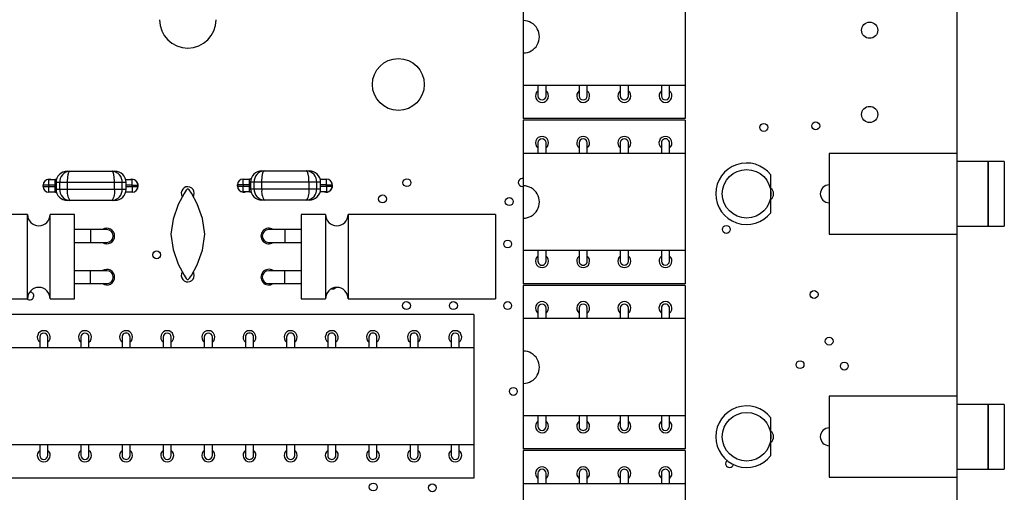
# Model space of a CAD drawing. Extents: x 55 to 156, y 79 to 220.
# Tile 3 of 4: x 95 to 156, y 138 to 167. Entities that reach past the tile are written whole.
import ezdxf

# ---------------------------------------------------------------- set-up
doc = ezdxf.new("R2010")
doc.units = 0
doc.layers.get('0').update_dxf_attribs({"linetype": 'CONTINUOUS'})

msp = doc.modelspace()

# ---------------------------------------------------------------- linework, layer by layer
at = {"color": 7, "linetype": 'CONTINUOUS'}
for p, q in [((126.18, 169.283), (126.181, 167.283)), ((136.18, 169.284), (136.181, 163.284)), ((152.971, 159.087), (152.971, 169.087)), ((126.181, 167.283), (126.181, 165.283)), ((126.181, 165.283), (126.181, 163.283)), ((136.181, 163.284), (126.181, 163.283)), ((126.181, 163.283), (126.181, 161.233)), ((127.091, 163.283), (127.091, 162.633)), ((127.591, 162.633), (127.591, 163.283)), ((129.631, 163.283), (129.631, 162.633)), ((130.131, 162.633), (130.131, 163.283)), ((132.171, 163.283), (132.171, 162.633)), ((132.671, 162.633), (132.671, 163.283)), ((134.711, 163.283), (134.711, 162.633)), ((135.211, 162.633), (135.211, 163.283)), ((136.181, 163.284), (136.181, 161.234)), ((136.18, 161.134), (126.18, 161.133)), ((126.18, 161.133), (126.18, 159.083)), ((136.181, 161.234), (126.181, 161.233)), ((136.18, 161.134), (136.18, 159.084)), ((127.09, 159.733), (127.09, 159.083)), ((127.59, 159.083), (127.59, 159.733)), ((129.63, 159.733), (129.63, 159.083)), ((130.13, 159.083), (130.13, 159.733)), ((132.17, 159.733), (132.17, 159.083)), ((132.67, 159.083), (132.67, 159.733)), ((134.71, 159.733), (134.71, 159.083)), ((135.21, 159.083), (135.21, 159.733)), ((136.18, 159.084), (126.18, 159.083)), ((126.18, 159.083), (126.181, 157.083)), ((136.18, 159.084), (136.181, 153.084)), ((145.072, 159.087), (145.072, 154.087)), ((152.972, 159.087), (145.072, 159.087)), ((152.972, 154.087), (152.972, 159.087)), ((154.872, 158.587), (152.972, 158.587)), ((154.872, 158.587), (154.872, 154.587)), ((155.882, 158.587), (154.882, 158.587)), ((154.882, 158.587), (154.882, 154.587)), ((155.882, 158.587), (155.882, 154.587)), ((96.885, 157.13), (96.885, 157.48)), ((96.885, 157.48), (97.285, 157.48)), ((97.285, 157.13), (97.285, 157.48)), ((97.367, 157.48), (97.285, 157.48)), ((98.037, 157.98), (98.19, 157.98)), ((98.19, 157.98), (100.804, 157.98)), ((100.804, 157.98), (100.964, 157.98)), ((101.636, 157.48), (102.036, 157.48)), ((102.036, 157.13), (102.036, 157.48)), ((108.89, 157.152), (108.89, 157.502)), ((108.89, 157.502), (109.29, 157.502)), ((109.29, 157.152), (109.29, 157.502)), ((109.372, 157.502), (109.29, 157.502)), ((110.042, 158.002), (110.195, 158.002)), ((110.195, 158.002), (112.809, 158.002)), ((112.809, 158.002), (112.969, 158.002)), ((113.641, 157.502), (114.041, 157.502)), ((114.041, 157.152), (114.041, 157.502)), ((141.471, 156.588), (141.471, 157.754)), ((96.535, 157.03), (96.535, 157.13)), ((96.885, 157.13), (96.535, 157.13)), ((96.535, 157.03), (96.885, 157.03)), ((96.885, 157.13), (96.885, 157.03)), ((97.285, 157.13), (96.885, 157.13)), ((96.885, 156.68), (96.885, 157.03)), ((96.885, 157.03), (97.285, 157.03)), ((97.285, 157.03), (97.285, 157.13)), ((97.285, 156.68), (97.285, 157.03)), ((97.337, 157.28), (97.337, 156.88)), ((98.042, 157.28), (97.566, 157.28)), ((97.566, 156.88), (97.566, 157.28)), ((97.566, 156.88), (98.042, 156.88)), ((100.95, 157.28), (98.042, 157.28)), ((98.042, 156.88), (98.042, 157.28)), ((98.042, 156.88), (100.95, 156.88)), ((101.424, 157.28), (100.95, 157.28)), ((100.95, 156.88), (100.95, 157.28)), ((100.95, 156.88), (101.424, 156.88)), ((101.424, 156.88), (101.424, 157.28)), ((101.664, 156.88), (101.664, 157.28)), ((102.036, 157.13), (102.386, 157.13)), ((102.036, 157.03), (102.036, 157.13)), ((102.036, 157.03), (102.036, 156.68)), ((102.036, 157.03), (102.386, 157.03)), ((102.386, 157.13), (102.386, 157.03)), ((108.89, 157.152), (108.54, 157.152)), ((108.54, 157.052), (108.54, 157.152)), ((108.54, 157.052), (108.89, 157.052)), ((108.89, 157.152), (108.89, 157.052)), ((109.29, 157.152), (108.89, 157.152)), ((108.89, 156.702), (108.89, 157.052)), ((108.89, 157.052), (109.29, 157.052)), ((109.29, 157.052), (109.29, 157.152)), ((109.29, 156.702), (109.29, 157.052)), ((109.342, 157.302), (109.342, 156.902)), ((109.571, 156.902), (109.571, 157.302)), ((110.047, 157.302), (109.571, 157.302)), ((109.571, 156.902), (110.047, 156.902)), ((112.955, 157.302), (110.047, 157.302)), ((110.047, 156.902), (110.047, 157.302)), ((110.047, 156.902), (112.955, 156.902)), ((113.429, 157.302), (112.955, 157.302)), ((112.955, 156.902), (112.955, 157.302)), ((112.955, 156.902), (113.429, 156.902)), ((113.429, 156.902), (113.429, 157.302)), ((113.669, 156.902), (113.669, 157.302)), ((114.041, 157.052), (114.041, 157.152)), ((114.041, 157.152), (114.391, 157.152)), ((114.041, 157.052), (114.391, 157.052)), ((114.041, 157.052), (114.041, 156.702)), ((114.391, 157.152), (114.391, 157.052)), ((126.181, 157.083), (126.181, 155.083)), ((97.285, 156.68), (96.885, 156.68)), ((97.285, 156.68), (97.367, 156.68)), ((102.036, 156.68), (101.636, 156.68)), ((109.29, 156.702), (108.89, 156.702)), ((109.29, 156.702), (109.372, 156.702)), ((114.041, 156.702), (113.641, 156.702)), ((141.471, 155.422), (141.471, 156.588)), ((98.19, 156.18), (98.037, 156.18)), ((100.804, 156.18), (98.19, 156.18)), ((100.964, 156.18), (100.804, 156.18)), ((110.195, 156.202), (110.042, 156.202)), ((112.809, 156.202), (110.195, 156.202)), ((112.969, 156.202), (112.809, 156.202)), ((95.571, 155.313), (86.471, 155.313)), ((95.571, 150.113), (95.571, 155.313)), ((98.471, 155.313), (96.971, 155.313)), ((96.971, 150.113), (96.971, 155.313)), ((98.471, 150.113), (98.471, 155.313)), ((113.971, 155.313), (112.471, 155.313)), ((112.471, 155.313), (112.471, 150.113)), ((113.971, 155.313), (113.971, 150.113)), ((124.471, 155.313), (115.371, 155.313)), ((115.371, 155.313), (115.371, 150.113)), ((124.471, 155.313), (124.471, 150.113)), ((126.181, 155.083), (126.181, 153.083)), ((152.972, 154.587), (154.872, 154.587)), ((154.882, 154.587), (155.882, 154.587)), ((99.471, 154.383), (98.471, 154.383)), ((100.471, 154.383), (99.471, 154.383)), ((111.471, 154.383), (110.471, 154.383)), ((112.471, 154.383), (111.471, 154.383)), ((145.072, 154.087), (152.972, 154.087)), ((152.971, 144.087), (152.971, 154.087)), ((98.471, 153.583), (99.471, 153.583)), ((99.471, 153.583), (100.471, 153.583)), ((110.471, 153.583), (111.471, 153.583)), ((111.471, 153.583), (112.471, 153.583)), ((136.181, 153.084), (126.181, 153.083)), ((126.181, 153.083), (126.181, 151.033)), ((127.091, 153.083), (127.091, 152.433)), ((127.591, 152.433), (127.591, 153.083)), ((129.631, 153.083), (129.631, 152.433)), ((130.131, 152.433), (130.131, 153.083)), ((132.171, 153.083), (132.171, 152.433)), ((132.671, 152.433), (132.671, 153.083)), ((134.711, 153.083), (134.711, 152.433)), ((135.211, 152.433), (135.211, 153.083)), ((136.181, 153.084), (136.181, 151.034)), ((99.471, 151.843), (98.471, 151.843)), ((100.471, 151.843), (99.471, 151.843)), ((111.471, 151.843), (110.471, 151.843)), ((112.471, 151.843), (111.471, 151.843)), ((98.471, 151.043), (99.471, 151.043)), ((99.471, 151.043), (100.471, 151.043)), ((110.471, 151.043), (111.471, 151.043)), ((111.471, 151.043), (112.471, 151.043)), ((136.18, 150.934), (126.18, 150.933)), ((126.18, 150.933), (126.18, 148.883)), ((136.181, 151.034), (126.181, 151.033)), ((136.18, 150.934), (136.18, 148.884)), ((86.471, 150.113), (95.571, 150.113)), ((96.971, 150.113), (98.471, 150.113)), ((112.471, 150.113), (113.971, 150.113)), ((115.371, 150.113), (124.471, 150.113)), ((123.141, 149.138), (87.801, 149.138)), ((123.141, 149.138), (123.141, 147.088)), ((127.09, 149.533), (127.09, 148.883)), ((127.59, 148.883), (127.59, 149.533)), ((129.63, 149.533), (129.63, 148.883)), ((130.13, 148.883), (130.13, 149.533)), ((132.17, 149.533), (132.17, 148.883)), ((132.67, 148.883), (132.67, 149.533)), ((134.71, 149.533), (134.71, 148.883)), ((135.21, 148.883), (135.21, 149.533)), ((136.18, 148.884), (126.18, 148.883)), ((126.18, 148.883), (126.181, 146.883)), ((136.18, 148.884), (136.181, 142.884)), ((96.331, 147.738), (96.331, 147.088)), ((96.831, 147.088), (96.831, 147.738)), ((98.871, 147.738), (98.871, 147.088)), ((99.371, 147.088), (99.371, 147.738)), ((101.411, 147.738), (101.411, 147.088)), ((101.911, 147.088), (101.911, 147.738)), ((103.951, 147.738), (103.951, 147.088)), ((104.451, 147.088), (104.451, 147.738)), ((106.491, 147.738), (106.491, 147.088)), ((106.991, 147.088), (106.991, 147.738)), ((109.031, 147.738), (109.031, 147.088)), ((109.531, 147.088), (109.531, 147.738)), ((111.571, 147.738), (111.571, 147.088)), ((112.071, 147.088), (112.071, 147.738)), ((114.111, 147.738), (114.111, 147.088)), ((114.611, 147.088), (114.611, 147.738)), ((116.651, 147.738), (116.651, 147.088)), ((117.151, 147.088), (117.151, 147.738)), ((119.191, 147.738), (119.191, 147.088)), ((119.691, 147.088), (119.691, 147.738)), ((121.731, 147.738), (121.731, 147.088)), ((122.231, 147.088), (122.231, 147.738)), ((123.141, 147.088), (87.801, 147.088)), ((123.141, 147.088), (123.141, 141.088)), ((126.181, 146.883), (126.181, 144.883)), ((126.181, 144.883), (126.181, 142.883)), ((145.072, 144.087), (145.072, 139.087)), ((152.972, 144.087), (145.072, 144.087)), ((152.972, 139.087), (152.972, 144.087)), ((154.872, 143.587), (152.972, 143.587)), ((154.872, 143.587), (154.872, 139.587)), ((155.882, 143.587), (154.882, 143.587)), ((154.882, 143.587), (154.882, 139.587)), ((155.882, 143.587), (155.882, 139.587)), ((136.181, 142.884), (126.181, 142.883)), ((126.181, 142.883), (126.181, 140.833)), ((127.091, 142.883), (127.091, 142.233)), ((127.591, 142.233), (127.591, 142.883)), ((129.631, 142.883), (129.631, 142.233)), ((130.131, 142.233), (130.131, 142.883)), ((132.171, 142.883), (132.171, 142.233)), ((132.671, 142.233), (132.671, 142.883)), ((134.711, 142.883), (134.711, 142.233)), ((135.211, 142.233), (135.211, 142.883)), ((136.181, 142.884), (136.181, 140.834)), ((141.471, 141.588), (141.471, 142.754)), ((123.141, 141.088), (87.801, 141.088)), ((96.331, 141.088), (96.331, 140.438)), ((96.831, 140.438), (96.831, 141.088)), ((98.871, 141.088), (98.871, 140.438)), ((99.371, 140.438), (99.371, 141.088)), ((101.411, 141.088), (101.411, 140.438)), ((101.911, 140.438), (101.911, 141.088)), ((103.951, 141.088), (103.951, 140.438)), ((104.451, 140.438), (104.451, 141.088)), ((106.491, 141.088), (106.491, 140.438)), ((106.991, 140.438), (106.991, 141.088)), ((109.031, 141.088), (109.031, 140.438)), ((109.531, 140.438), (109.531, 141.088)), ((111.571, 141.088), (111.571, 140.438)), ((112.071, 140.438), (112.071, 141.088)), ((114.111, 141.088), (114.111, 140.438)), ((114.611, 140.438), (114.611, 141.088)), ((116.651, 141.088), (116.651, 140.438)), ((117.151, 140.438), (117.151, 141.088)), ((119.191, 141.088), (119.191, 140.438)), ((119.691, 140.438), (119.691, 141.088)), ((121.731, 141.088), (121.731, 140.438)), ((122.231, 140.438), (122.231, 141.088)), ((123.141, 141.088), (123.141, 139.038)), ((141.471, 140.422), (141.471, 141.588)), ((136.18, 140.734), (126.18, 140.733)), ((126.18, 140.733), (126.18, 138.683)), ((136.181, 140.834), (126.181, 140.833)), ((136.18, 140.734), (136.18, 138.684)), ((127.09, 139.333), (127.09, 138.683)), ((127.59, 138.683), (127.59, 139.333)), ((129.63, 139.333), (129.63, 138.683)), ((130.13, 138.683), (130.13, 139.333)), ((132.17, 139.333), (132.17, 138.683)), ((132.67, 138.683), (132.67, 139.333)), ((134.71, 139.333), (134.71, 138.683)), ((135.21, 138.683), (135.21, 139.333)), ((152.972, 139.587), (154.872, 139.587)), ((154.882, 139.587), (155.882, 139.587)), ((123.141, 139.038), (87.801, 139.038)), ((136.18, 138.684), (126.18, 138.683)), ((126.18, 138.683), (126.181, 136.683)), ((136.18, 138.684), (136.181, 132.684)), ((145.072, 139.087), (152.972, 139.087)), ((152.971, 129.087), (152.971, 139.087))]:
    msp.add_line(p, q, dxfattribs=at)
at = {"color": 8, "linetype": 'CONTINUOUS'}
for p, q in [((101.636, 157.48), (101.636, 157.476)), ((113.641, 157.502), (113.641, 157.498)), ((97.285, 157.13), (97.337, 157.13)), ((97.337, 157.03), (97.285, 157.03)), ((97.566, 157.28), (97.337, 157.28)), ((97.337, 156.88), (97.566, 156.88)), ((101.664, 157.28), (101.424, 157.28)), ((101.424, 156.88), (101.664, 156.88)), ((102.036, 157.13), (101.664, 157.13)), ((101.664, 157.03), (102.036, 157.03)), ((109.29, 157.152), (109.342, 157.152)), ((109.342, 157.052), (109.29, 157.052)), ((109.571, 157.302), (109.342, 157.302)), ((109.342, 156.902), (109.571, 156.902)), ((113.669, 157.302), (113.429, 157.302)), ((113.429, 156.902), (113.669, 156.902)), ((114.041, 157.152), (113.669, 157.152)), ((113.669, 157.052), (114.041, 157.052)), ((101.636, 156.68), (101.636, 156.683)), ((113.641, 156.702), (113.641, 156.705)), ((99.471, 154.383), (99.471, 153.583)), ((111.471, 154.383), (111.471, 153.583)), ((99.471, 151.043), (99.471, 151.843)), ((111.471, 151.043), (111.471, 151.843))]:
    msp.add_line(p, q, dxfattribs=at)
at = {"color": 7, "linetype": 'CONTINUOUS'}
for points in [[(97.012, 157.48), (96.931, 157.488), (96.834, 157.476)], [(98.042, 157.28), (98.043, 157.376), (98.058, 157.599), (98.085, 157.776), (98.129, 157.918), (98.178, 157.978), (98.189, 157.98), (98.19, 157.98)], [(100.95, 157.28), (100.949, 157.374), (100.934, 157.598), (100.908, 157.775), (100.865, 157.917), (100.816, 157.977), (100.805, 157.98), (100.804, 157.98)], [(110.047, 157.302), (110.048, 157.397), (110.063, 157.621), (110.09, 157.798), (110.134, 157.94), (110.183, 157.999), (110.194, 158.001), (110.195, 158.002)], [(112.955, 157.302), (112.954, 157.396), (112.939, 157.62), (112.913, 157.797), (112.87, 157.939), (112.821, 157.999), (112.81, 158.001), (112.809, 158.002)], [(96.536, 157.147), (96.531, 157.088), (96.535, 157.032)], [(102.35, 156.876), (102.381, 156.935), (102.411, 157.088)], [(106.521, 154.088), (106.38, 155.072), (106.057, 155.974), (105.704, 156.633), (105.549, 156.836), (105.5, 156.878), (105.484, 156.885), (105.471, 156.888), (105.459, 156.885), (105.444, 156.878), (105.427, 156.865), (105.38, 156.816), (105.239, 156.615), (104.886, 155.928), (104.563, 155.02), (104.421, 154.088)], [(108.541, 157.176), (108.531, 157.088), (108.553, 156.96)], [(114.411, 157.088), (114.381, 157.241), (114.376, 157.251)], [(105.818, 156.429), (105.841, 156.475), (105.871, 156.628)], [(104.421, 154.088), (104.563, 153.156), (104.886, 152.248), (105.239, 151.561), (105.38, 151.36), (105.438, 151.303), (105.451, 151.295), (105.462, 151.29), (105.471, 151.288), (105.483, 151.29), (105.497, 151.297), (105.522, 151.315), (105.578, 151.372), (105.704, 151.543), (106.057, 152.202), (106.38, 153.104), (106.521, 154.088)], [(105.871, 151.548), (105.841, 151.701), (105.818, 151.749)]]:
    msp.add_lwpolyline(points, dxfattribs=at)
for centre, radius in [((147.571, 166.688), 0.5), ((118.471, 163.338), 1.6), ((147.571, 161.488), 0.5), ((141.034, 160.688), 0.243), ((144.241, 160.782), 0.243), ((139.971, 156.588), 1.5), ((119, 157.276), 0.243), ((117.495, 156.273), 0.243), ((125.318, 156.109), 0.243), ((138.721, 154.388), 0.243), ((125.221, 153.488), 0.243), ((103.549, 152.819), 0.243), ((144.14, 150.373), 0.243), ((118.971, 149.688), 0.243), ((121.871, 149.688), 0.243), ((125.221, 149.688), 0.243), ((145.071, 147.488), 0.243), ((143.271, 146.038), 0.243), ((146.006, 145.951), 0.243), ((125.571, 144.388), 0.243), ((139.971, 141.588), 1.5), ((116.921, 138.488), 0.243), ((120.571, 138.438), 0.243)]:
    msp.add_circle(centre, radius, dxfattribs=at)
for centre, radius, start, end in [((105.471, 167.338), 1.75, 180, 0), ((126.181, 166.283), 1, 270.00075, 90.00075), ((127.341, 162.633), 0.4, 128.68294, 270.00075), ((127.341, 162.633), 0.4, 270.00075, 51.31856), ((129.882, 162.633), 0.4, 128.86667, 270.00075), ((129.882, 162.633), 0.4, 270.00075, 51.50182), ((132.423, 162.633), 0.4, 129.05087, 270.00075), ((132.423, 162.633), 0.4, 270.00075, 51.68462), ((134.964, 162.633), 0.4, 129.23556, 270.00075), ((134.964, 162.633), 0.4, 270.00075, 51.86695), ((127.341, 162.633), 0.25, 180.00082, 0.00067), ((129.881, 162.633), 0.25, 180.00075, 0.00074), ((132.421, 162.633), 0.25, 180.00087, 0.00062), ((134.961, 162.633), 0.25, 180.0008, 0.00069), ((127.34, 159.733), 0.4, 90.00075, 231.31856), ((127.34, 159.733), 0.25, 0.00081, 180.00069), ((127.34, 159.733), 0.4, 308.68294, 90.00075), ((129.881, 159.733), 0.4, 90.00075, 231.13483), ((129.88, 159.733), 0.25, 0.00082, 180.00067), ((129.881, 159.733), 0.4, 308.49968, 90.00075), ((132.422, 159.733), 0.4, 90.00075, 230.95063), ((132.42, 159.733), 0.25, 0.00081, 180.00068), ((132.422, 159.733), 0.4, 308.31689, 90.00075), ((134.963, 159.733), 0.4, 90.00075, 230.76594), ((134.96, 159.733), 0.25, 0.00048, 180.00102), ((134.963, 159.733), 0.4, 308.13455, 90.00075), ((139.971, 156.588), 1.9, 37.86365, 322.13635), ((96.885, 157.13), 0.35, 90, 180), ((98.037, 157.28), 0.7, 90, 180), ((98.215, 157.33), 0.65, 92.14824, 184.40779), ((100.762, 157.318), 0.663, 356.69137, 86.35003), ((100.964, 157.28), 0.7, 0, 90), ((102.011, 157.088), 0.4, 0, 101.69617), ((102.036, 157.13), 0.35, 0, 90), ((108.89, 157.152), 0.35, 90, 180), ((110.042, 157.302), 0.7, 90, 180), ((110.22, 157.352), 0.65, 92.14654, 184.4095), ((112.767, 157.34), 0.663, 356.69141, 86.35002), ((112.969, 157.302), 0.7, 0, 90), ((114.041, 157.152), 0.35, 0, 90), ((126.121, 157.288), 0.243, 75.91637, 284.08513), ((96.885, 157.03), 0.35, 180, 270), ((98.037, 156.88), 0.7, 180, 270), ((98.215, 156.83), 0.65, 175.59222, 267.85174), ((98.958, 156.708), 0.932, 169.37876, 214.55009), ((100.023, 156.708), 0.943, 325.92352, 10.48298), ((100.762, 156.842), 0.663, 273.65003, 3.30857), ((100.964, 156.88), 0.7, 270, 0), ((102.036, 157.03), 0.35, 270, 0), ((105.471, 156.628), 0.4, 0, 212.21261), ((108.89, 157.052), 0.35, 180, 270), ((110.042, 156.902), 0.7, 180, 270), ((110.22, 156.852), 0.65, 175.5905, 267.85346), ((110.963, 156.73), 0.932, 169.37812, 214.55053), ((112.028, 156.73), 0.943, 325.92296, 10.48367), ((112.767, 156.863), 0.663, 273.64998, 3.30859), ((112.969, 156.902), 0.7, 270, 0), ((114.011, 157.088), 0.4, 255.11643, 0), ((114.041, 157.052), 0.35, 270, 0), ((126.181, 156.083), 1, 270.00075, 90.00075), ((141.241, 156.588), 0.4, 0, 54.90037), ((145.072, 156.587), 0.55, 90.01042, 269.98958), ((108.931, 157.088), 0.4, 244.62261, 284.88357), ((141.241, 156.588), 0.25, 336.92608, 23.07392), ((141.241, 156.588), 0.4, 305.09963, 0), ((96.271, 155.313), 0.7, 180, 0), ((114.671, 155.313), 0.7, 180, 0), ((100.471, 153.983), 0.483, 0, 124.00226), ((110.471, 153.983), 0.483, 55.99774, 304.00226), ((100.471, 153.983), 0.483, 235.99774, 0), ((100.471, 153.983), 0.4, 270, 90), ((110.471, 153.983), 0.4, 90, 270), ((127.341, 152.433), 0.4, 128.68294, 270.00075), ((127.341, 152.433), 0.4, 270.00075, 51.31856), ((129.882, 152.433), 0.4, 128.86667, 270.00075), ((129.882, 152.433), 0.4, 270.00075, 51.50182), ((132.423, 152.433), 0.4, 129.05087, 270.00075), ((132.423, 152.433), 0.4, 270.00075, 51.68462), ((134.964, 152.433), 0.4, 129.23556, 270.00075), ((134.964, 152.433), 0.4, 270.00075, 51.86695), ((127.341, 152.433), 0.25, 180.00072, 0.00077), ((129.881, 152.433), 0.25, 180.00073, 0.00078), ((132.421, 152.433), 0.25, 180.00092, 0.00059), ((134.961, 152.433), 0.25, 180.00091, 0.00058), ((100.471, 151.443), 0.483, 0, 124.00226), ((100.471, 151.443), 0.483, 235.99774, 0), ((100.471, 151.443), 0.4, 270, 90), ((105.471, 151.548), 0.4, 148.03751, 0), ((110.471, 151.443), 0.483, 55.99774, 304.00226), ((110.471, 151.443), 0.4, 90, 270), ((96.271, 150.113), 0.7, 0, 180), ((114.671, 150.113), 0.7, 0, 180), ((114.418, 150.962), 0.243, 251.7699, 321.47365), ((95.721, 150.288), 0.243, 226.06807, 0), ((95.721, 150.288), 0.243, 0, 92.76076), ((127.34, 149.533), 0.4, 90.00075, 231.31856), ((127.34, 149.533), 0.25, 0.00079, 180.00076), ((127.34, 149.533), 0.4, 308.68294, 90.00075), ((129.881, 149.533), 0.4, 90.00075, 231.13483), ((129.88, 149.533), 0.25, 0.00078, 180.00071), ((129.881, 149.533), 0.4, 308.49968, 90.00075), ((132.422, 149.533), 0.4, 90.00075, 230.95063), ((132.42, 149.533), 0.25, 0.00076, 180.00074), ((132.422, 149.533), 0.4, 308.31689, 90.00075), ((134.963, 149.533), 0.4, 90.00075, 230.76594), ((134.96, 149.533), 0.25, 0.00064, 180.00086), ((134.963, 149.533), 0.4, 308.13455, 90.00075), ((96.581, 147.738), 0.4, 90, 231.31781), ((96.581, 147.738), 0.25, 0.00018, 179.99982), ((96.581, 147.738), 0.4, 308.68219, 90), ((99.121, 147.738), 0.4, 90, 231.31781), ((99.121, 147.738), 0.25, 0.00006, 179.99994), ((99.121, 147.738), 0.4, 308.68219, 90), ((101.661, 147.738), 0.4, 90, 231.31781), ((101.661, 147.738), 0.25, 359.99994, 180.00006), ((101.661, 147.738), 0.4, 308.68219, 90), ((104.201, 147.738), 0.4, 90, 231.31781), ((104.201, 147.738), 0.25, 360, 180), ((104.201, 147.738), 0.4, 308.68219, 90), ((106.741, 147.738), 0.4, 90, 231.31781), ((106.741, 147.738), 0.25, 360, 180), ((106.741, 147.738), 0.4, 308.68219, 90), ((109.281, 147.738), 0.4, 90, 231.31781), ((109.281, 147.738), 0.25, 359.99997, 180.00003), ((109.281, 147.738), 0.4, 308.68219, 90), ((111.821, 147.738), 0.4, 90, 231.31781), ((111.821, 147.738), 0.25, 359.99997, 180.00003), ((111.821, 147.738), 0.4, 308.68219, 90), ((114.361, 147.738), 0.4, 90, 231.31781), ((114.361, 147.738), 0.25, 359.99996, 180.00004), ((114.361, 147.738), 0.4, 308.68219, 90), ((116.901, 147.738), 0.4, 90, 231.31781), ((116.901, 147.738), 0.25, 359.99996, 180.00004), ((116.901, 147.738), 0.4, 308.68219, 90), ((119.441, 147.738), 0.4, 90, 231.31781), ((119.441, 147.738), 0.25, 359.99997, 180.00003), ((119.441, 147.738), 0.4, 308.68219, 90), ((121.981, 147.738), 0.4, 90, 231.31781), ((121.981, 147.738), 0.25, 0.00004, 179.99996), ((121.981, 147.738), 0.4, 308.68219, 90), ((126.181, 145.883), 1, 270.00075, 90.00075), ((139.971, 141.588), 1.9, 37.86365, 322.13635), ((127.341, 142.233), 0.4, 128.68294, 270.00075), ((127.341, 142.233), 0.4, 270.00075, 51.31856), ((129.882, 142.233), 0.4, 128.86667, 270.00075), ((129.882, 142.233), 0.4, 270.00075, 51.50182), ((132.423, 142.233), 0.4, 129.05087, 270.00075), ((132.423, 142.233), 0.4, 270.00075, 51.68462), ((134.964, 142.233), 0.4, 129.23556, 270.00075), ((134.964, 142.233), 0.4, 270.00075, 51.86695), ((127.341, 142.233), 0.25, 180.00075, 0.00074), ((129.881, 142.233), 0.25, 180.00068, 0.00081), ((132.421, 142.233), 0.25, 180.0008, 0.00069), ((134.961, 142.233), 0.25, 180.00102, 0.00048), ((141.241, 141.588), 0.4, 0, 54.90037), ((141.241, 141.588), 0.25, 336.92608, 23.07392), ((145.072, 141.587), 0.55, 90.01042, 269.98958), ((141.241, 141.588), 0.4, 305.09963, 0), ((96.581, 140.438), 0.4, 128.68219, 270), ((96.581, 140.438), 0.25, 180.00018, 359.99982), ((96.581, 140.438), 0.4, 270, 51.31781), ((99.121, 140.438), 0.4, 128.68219, 270), ((99.121, 140.438), 0.25, 180.00006, 359.99994), ((99.121, 140.438), 0.4, 270, 51.31781), ((101.661, 140.438), 0.4, 128.68219, 270), ((101.661, 140.438), 0.25, 179.99994, 0.00006), ((101.661, 140.438), 0.4, 270, 51.31781), ((104.201, 140.438), 0.4, 128.68219, 270), ((104.201, 140.438), 0.25, 180, 0), ((104.201, 140.438), 0.4, 270, 51.31781), ((106.741, 140.438), 0.4, 128.68219, 270), ((106.741, 140.438), 0.25, 180, 0), ((106.741, 140.438), 0.4, 270, 51.31781), ((109.281, 140.438), 0.4, 128.68219, 270), ((109.281, 140.438), 0.25, 179.99997, 0.00003), ((109.281, 140.438), 0.4, 270, 51.31781), ((111.821, 140.438), 0.4, 128.68219, 270), ((111.821, 140.438), 0.25, 179.99997, 0.00003), ((111.821, 140.438), 0.4, 270, 51.31781), ((114.361, 140.438), 0.4, 128.68219, 270), ((114.361, 140.438), 0.25, 179.99996, 0.00004), ((114.361, 140.438), 0.4, 270, 51.31781), ((116.901, 140.438), 0.4, 128.68219, 270), ((116.901, 140.438), 0.25, 179.99996, 0.00004), ((116.901, 140.438), 0.4, 270, 51.31781), ((119.441, 140.438), 0.4, 128.68219, 270), ((119.441, 140.438), 0.25, 179.99997, 0.00003), ((119.441, 140.438), 0.4, 270, 51.31781), ((121.981, 140.438), 0.4, 128.68219, 270), ((121.981, 140.438), 0.25, 180.00004, 359.99996), ((121.981, 140.438), 0.4, 270, 51.31781), ((138.921, 139.938), 0.243, 130.77135, 344.28627), ((127.34, 139.333), 0.4, 90.00075, 231.31856), ((127.34, 139.333), 0.25, 0.00081, 180.00069), ((127.34, 139.333), 0.4, 308.68294, 90.00075), ((129.881, 139.333), 0.4, 90.00075, 231.13483), ((129.88, 139.333), 0.25, 0.00082, 180.00067), ((129.881, 139.333), 0.4, 308.49968, 90.00075), ((132.422, 139.333), 0.4, 90.00075, 230.95063), ((132.42, 139.333), 0.25, 0.0006, 180.0009), ((132.422, 139.333), 0.4, 308.31689, 90.00075), ((134.963, 139.333), 0.4, 90.00075, 230.76594), ((134.96, 139.333), 0.25, 0.00069, 180.0008), ((134.963, 139.333), 0.4, 308.13455, 90.00075)]:
    msp.add_arc(centre, radius, start, end, dxfattribs=at)

doc.saveas('drawing.dxf')
